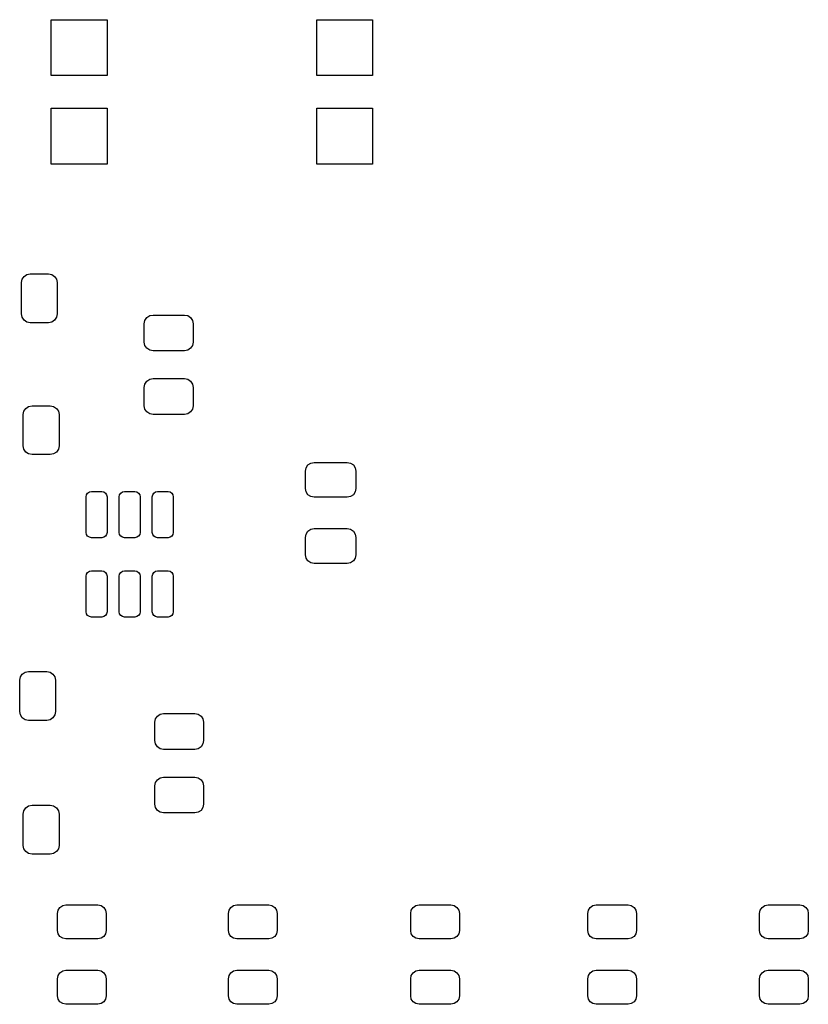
# Model space of a CAD drawing. Extents: x 45.9 to 136.6, y -83.5 to -26.6.
# Tile 7 of 11: x 114 to 136.6, y -83.1 to -54.9. Entities that reach past the tile are written whole.
import ezdxf

# ---------------------------------------------------------------- set-up
doc = ezdxf.new("R2010")
doc.units = 0
doc.layers.add('BLACK', color=7, linetype='CONTINUOUS')

msp = doc.modelspace()

# ---------------------------------------------------------------- linework, layer by layer
at = {"layer": 'BLACK', "linetype": 'CONTINUOUS'}
for p, q in [((114.9224, -56.4768), (114.9224, -54.8768)), ((114.9224, -54.8768), (116.5224, -54.8768)), ((116.5224, -54.8768), (116.5224, -56.4768)), ((122.5424, -56.4768), (122.5424, -54.8768)), ((122.5424, -54.8768), (124.1424, -54.8768)), ((124.1424, -54.8768), (124.1424, -56.4768)), ((116.5224, -56.4768), (114.9224, -56.4768)), ((124.1424, -56.4768), (122.5424, -56.4768)), ((114.9224, -59.0168), (114.9224, -57.4168)), ((114.9224, -57.4168), (116.5224, -57.4168)), ((116.5224, -57.4168), (116.5224, -59.0168)), ((122.5424, -59.0168), (122.5424, -57.4168)), ((122.5424, -57.4168), (124.1424, -57.4168)), ((124.1424, -57.4168), (124.1424, -59.0168)), ((116.5224, -59.0168), (114.9224, -59.0168)), ((124.1424, -59.0168), (122.5424, -59.0168)), ((114.065, -62.415), (114.08403, -62.319329)), ((114.08403, -62.319329), (114.138223, -62.238223)), ((114.138223, -62.238223), (114.219329, -62.18403)), ((114.219329, -62.18403), (114.315, -62.165)), ((114.315, -62.165), (114.84, -62.165)), ((114.84, -62.165), (114.935671, -62.18403)), ((114.935671, -62.18403), (115.016777, -62.238223)), ((115.016777, -62.238223), (115.07097, -62.319329)), ((115.07097, -62.319329), (115.09, -62.415)), ((114.065, -63.315), (114.065, -62.415)), ((115.09, -62.415), (115.09, -63.315)), ((114.08403, -63.410671), (114.065, -63.315)), ((114.138223, -63.491777), (114.08403, -63.410671)), ((114.219329, -63.54597), (114.138223, -63.491777)), ((115.016777, -63.491777), (114.935671, -63.54597)), ((115.07097, -63.410671), (115.016777, -63.491777)), ((115.09, -63.315), (115.07097, -63.410671)), ((117.5897, -63.595), (117.60873, -63.499329)), ((117.60873, -63.499329), (117.662923, -63.418223)), ((117.662923, -63.418223), (117.744029, -63.36403)), ((117.744029, -63.36403), (117.8397, -63.345)), ((117.8397, -63.345), (118.7397, -63.345)), ((118.7397, -63.345), (118.835371, -63.36403)), ((118.835371, -63.36403), (118.916477, -63.418223)), ((118.916477, -63.418223), (118.97067, -63.499329)), ((118.97067, -63.499329), (118.9897, -63.595)), ((114.315, -63.565), (114.219329, -63.54597)), ((114.84, -63.565), (114.315, -63.565)), ((114.935671, -63.54597), (114.84, -63.565)), ((117.5897, -64.12), (117.5897, -63.595)), ((118.9897, -63.595), (118.9897, -64.12)), ((117.60873, -64.215671), (117.5897, -64.12)), ((117.662923, -64.296777), (117.60873, -64.215671)), ((117.744029, -64.35097), (117.662923, -64.296777)), ((117.8397, -64.37), (117.744029, -64.35097)), ((118.7397, -64.37), (117.8397, -64.37)), ((118.835371, -64.35097), (118.7397, -64.37)), ((118.916477, -64.296777), (118.835371, -64.35097)), ((118.97067, -64.215671), (118.916477, -64.296777)), ((118.9897, -64.12), (118.97067, -64.215671)), ((117.662923, -65.243223), (117.744029, -65.18903)), ((117.744029, -65.18903), (117.8397, -65.17)), ((117.8397, -65.17), (118.7397, -65.17)), ((118.7397, -65.17), (118.835371, -65.18903)), ((118.835371, -65.18903), (118.916477, -65.243223)), ((117.5897, -65.42), (117.60873, -65.324329)), ((117.5897, -65.945), (117.5897, -65.42)), ((117.60873, -65.324329), (117.662923, -65.243223)), ((118.916477, -65.243223), (118.97067, -65.324329)), ((118.97067, -65.324329), (118.9897, -65.42)), ((118.9897, -65.42), (118.9897, -65.945)), ((114.13673, -66.103929), (114.190923, -66.022823)), ((114.190923, -66.022823), (114.272029, -65.96863)), ((114.272029, -65.96863), (114.3677, -65.9496)), ((114.3677, -65.9496), (114.8927, -65.9496)), ((114.8927, -65.9496), (114.988371, -65.96863)), ((114.988371, -65.96863), (115.069477, -66.022823)), ((115.069477, -66.022823), (115.12367, -66.103929)), ((117.60873, -66.040671), (117.5897, -65.945)), ((117.662923, -66.121777), (117.60873, -66.040671)), ((118.97067, -66.040671), (118.916477, -66.121777)), ((118.9897, -65.945), (118.97067, -66.040671)), ((114.1177, -66.1996), (114.13673, -66.103929)), ((114.1177, -67.0996), (114.1177, -66.1996)), ((115.12367, -66.103929), (115.1427, -66.1996)), ((115.1427, -66.1996), (115.1427, -67.0996)), ((117.744029, -66.17597), (117.662923, -66.121777)), ((117.8397, -66.195), (117.744029, -66.17597)), ((118.7397, -66.195), (117.8397, -66.195)), ((118.835371, -66.17597), (118.7397, -66.195)), ((118.916477, -66.121777), (118.835371, -66.17597)), ((114.13673, -67.195271), (114.1177, -67.0996)), ((114.190923, -67.276377), (114.13673, -67.195271)), ((115.12367, -67.195271), (115.069477, -67.276377)), ((115.1427, -67.0996), (115.12367, -67.195271)), ((114.272029, -67.33057), (114.190923, -67.276377)), ((114.3677, -67.3496), (114.272029, -67.33057)), ((114.8927, -67.3496), (114.3677, -67.3496)), ((114.988371, -67.33057), (114.8927, -67.3496)), ((115.069477, -67.276377), (114.988371, -67.33057)), ((122.211, -67.822), (122.23003, -67.726329)), ((122.23003, -67.726329), (122.284223, -67.645223)), ((122.284223, -67.645223), (122.365329, -67.59103)), ((122.365329, -67.59103), (122.461, -67.572)), ((122.461, -67.572), (123.411, -67.572)), ((123.411, -67.572), (123.506671, -67.59103)), ((123.506671, -67.59103), (123.587777, -67.645223)), ((123.587777, -67.645223), (123.64197, -67.726329)), ((123.64197, -67.726329), (123.661, -67.822)), ((122.211, -68.322), (122.211, -67.822)), ((123.661, -67.822), (123.661, -68.322)), ((122.23003, -68.417671), (122.211, -68.322)), ((123.661, -68.322), (123.64197, -68.417671)), ((115.9202, -68.5556), (115.931618, -68.498197)), ((115.9202, -69.5806), (115.9202, -68.5556)), ((115.931618, -68.498197), (115.964134, -68.449534)), ((115.964134, -68.449534), (116.012797, -68.417018)), ((116.012797, -68.417018), (116.0702, -68.4056)), ((116.0702, -68.4056), (116.3702, -68.4056)), ((116.3702, -68.4056), (116.427603, -68.417018)), ((116.427603, -68.417018), (116.476266, -68.449534)), ((116.476266, -68.449534), (116.508782, -68.498197)), ((116.508782, -68.498197), (116.5202, -68.5556)), ((116.5202, -68.5556), (116.5202, -69.5806)), ((116.8702, -68.5556), (116.881618, -68.498197)), ((116.8702, -69.5806), (116.8702, -68.5556)), ((116.881618, -68.498197), (116.914134, -68.449534)), ((116.914134, -68.449534), (116.962797, -68.417018)), ((116.962797, -68.417018), (117.0202, -68.4056)), ((117.0202, -68.4056), (117.3202, -68.4056)), ((117.3202, -68.4056), (117.377603, -68.417018)), ((117.377603, -68.417018), (117.426266, -68.449534)), ((117.426266, -68.449534), (117.458782, -68.498197)), ((117.458782, -68.498197), (117.4702, -68.5556)), ((117.4702, -68.5556), (117.4702, -69.5806)), ((117.8202, -68.5556), (117.831618, -68.498197)), ((117.8202, -69.5806), (117.8202, -68.5556)), ((117.831618, -68.498197), (117.864134, -68.449534)), ((117.864134, -68.449534), (117.912797, -68.417018)), ((117.912797, -68.417018), (117.9702, -68.4056)), ((117.9702, -68.4056), (118.2702, -68.4056)), ((118.2702, -68.4056), (118.327603, -68.417018)), ((118.327603, -68.417018), (118.376266, -68.449534)), ((118.376266, -68.449534), (118.408782, -68.498197)), ((118.408782, -68.498197), (118.4202, -68.5556)), ((118.4202, -68.5556), (118.4202, -69.5806)), ((122.284223, -68.498777), (122.23003, -68.417671)), ((122.365329, -68.55297), (122.284223, -68.498777)), ((122.461, -68.572), (122.365329, -68.55297)), ((123.411, -68.572), (122.461, -68.572)), ((123.506671, -68.55297), (123.411, -68.572)), ((123.587777, -68.498777), (123.506671, -68.55297)), ((123.64197, -68.417671), (123.587777, -68.498777)), ((115.931618, -69.638003), (115.9202, -69.5806)), ((115.964134, -69.686666), (115.931618, -69.638003)), ((116.012797, -69.719182), (115.964134, -69.686666)), ((116.0702, -69.7306), (116.012797, -69.719182)), ((116.3702, -69.7306), (116.0702, -69.7306)), ((116.427603, -69.719182), (116.3702, -69.7306)), ((116.476266, -69.686666), (116.427603, -69.719182)), ((116.508782, -69.638003), (116.476266, -69.686666)), ((116.5202, -69.5806), (116.508782, -69.638003)), ((116.881618, -69.638003), (116.8702, -69.5806)), ((116.914134, -69.686666), (116.881618, -69.638003)), ((116.962797, -69.719182), (116.914134, -69.686666)), ((117.0202, -69.7306), (116.962797, -69.719182)), ((117.3202, -69.7306), (117.0202, -69.7306)), ((117.377603, -69.719182), (117.3202, -69.7306)), ((117.426266, -69.686666), (117.377603, -69.719182)), ((117.458782, -69.638003), (117.426266, -69.686666)), ((117.4702, -69.5806), (117.458782, -69.638003)), ((117.831618, -69.638003), (117.8202, -69.5806)), ((117.864134, -69.686666), (117.831618, -69.638003)), ((117.912797, -69.719182), (117.864134, -69.686666)), ((117.9702, -69.7306), (117.912797, -69.719182)), ((118.2702, -69.7306), (117.9702, -69.7306)), ((118.327603, -69.719182), (118.2702, -69.7306)), ((118.376266, -69.686666), (118.327603, -69.719182)), ((118.408782, -69.638003), (118.376266, -69.686666)), ((118.4202, -69.5806), (118.408782, -69.638003)), ((122.211, -69.722), (122.23003, -69.626329)), ((122.211, -70.222), (122.211, -69.722)), ((122.23003, -69.626329), (122.284223, -69.545223)), ((122.284223, -69.545223), (122.365329, -69.49103)), ((122.365329, -69.49103), (122.461, -69.472)), ((122.461, -69.472), (123.411, -69.472)), ((123.411, -69.472), (123.506671, -69.49103)), ((123.506671, -69.49103), (123.587777, -69.545223)), ((123.587777, -69.545223), (123.64197, -69.626329)), ((123.64197, -69.626329), (123.661, -69.722)), ((123.661, -69.722), (123.661, -70.222)), ((122.23003, -70.317671), (122.211, -70.222)), ((123.661, -70.222), (123.64197, -70.317671)), ((122.284223, -70.398777), (122.23003, -70.317671)), ((122.365329, -70.45297), (122.284223, -70.398777)), ((122.461, -70.472), (122.365329, -70.45297)), ((123.411, -70.472), (122.461, -70.472)), ((123.506671, -70.45297), (123.411, -70.472)), ((123.587777, -70.398777), (123.506671, -70.45297)), ((123.64197, -70.317671), (123.587777, -70.398777)), ((115.9202, -70.8306), (115.931618, -70.773197)), ((115.9202, -71.8556), (115.9202, -70.8306)), ((115.931618, -70.773197), (115.964134, -70.724534)), ((115.964134, -70.724534), (116.012797, -70.692018)), ((116.012797, -70.692018), (116.0702, -70.6806)), ((116.0702, -70.6806), (116.3702, -70.6806)), ((116.3702, -70.6806), (116.427603, -70.692018)), ((116.427603, -70.692018), (116.476266, -70.724534)), ((116.476266, -70.724534), (116.508782, -70.773197)), ((116.508782, -70.773197), (116.5202, -70.8306)), ((116.5202, -70.8306), (116.5202, -71.8556)), ((116.8702, -70.8306), (116.881618, -70.773197)), ((116.8702, -71.8556), (116.8702, -70.8306)), ((116.881618, -70.773197), (116.914134, -70.724534)), ((116.914134, -70.724534), (116.962797, -70.692018)), ((116.962797, -70.692018), (117.0202, -70.6806)), ((117.0202, -70.6806), (117.3202, -70.6806)), ((117.3202, -70.6806), (117.377603, -70.692018)), ((117.377603, -70.692018), (117.426266, -70.724534)), ((117.426266, -70.724534), (117.458782, -70.773197)), ((117.458782, -70.773197), (117.4702, -70.8306)), ((117.4702, -70.8306), (117.4702, -71.8556)), ((117.8202, -70.8306), (117.831618, -70.773197)), ((117.8202, -71.8556), (117.8202, -70.8306)), ((117.831618, -70.773197), (117.864134, -70.724534)), ((117.864134, -70.724534), (117.912797, -70.692018)), ((117.912797, -70.692018), (117.9702, -70.6806)), ((117.9702, -70.6806), (118.2702, -70.6806)), ((118.2702, -70.6806), (118.327603, -70.692018)), ((118.327603, -70.692018), (118.376266, -70.724534)), ((118.376266, -70.724534), (118.408782, -70.773197)), ((118.408782, -70.773197), (118.4202, -70.8306)), ((118.4202, -70.8306), (118.4202, -71.8556)), ((115.931618, -71.913003), (115.9202, -71.8556)), ((115.964134, -71.961666), (115.931618, -71.913003)), ((116.012797, -71.994182), (115.964134, -71.961666)), ((116.0702, -72.0056), (116.012797, -71.994182)), ((116.427603, -71.994182), (116.3702, -72.0056)), ((116.476266, -71.961666), (116.427603, -71.994182)), ((116.508782, -71.913003), (116.476266, -71.961666)), ((116.5202, -71.8556), (116.508782, -71.913003)), ((116.881618, -71.913003), (116.8702, -71.8556)), ((116.914134, -71.961666), (116.881618, -71.913003)), ((116.962797, -71.994182), (116.914134, -71.961666)), ((117.0202, -72.0056), (116.962797, -71.994182)), ((117.377603, -71.994182), (117.3202, -72.0056)), ((117.426266, -71.961666), (117.377603, -71.994182)), ((117.458782, -71.913003), (117.426266, -71.961666)), ((117.4702, -71.8556), (117.458782, -71.913003)), ((117.831618, -71.913003), (117.8202, -71.8556)), ((117.864134, -71.961666), (117.831618, -71.913003)), ((117.912797, -71.994182), (117.864134, -71.961666)), ((117.9702, -72.0056), (117.912797, -71.994182)), ((118.327603, -71.994182), (118.2702, -72.0056)), ((118.376266, -71.961666), (118.327603, -71.994182)), ((118.408782, -71.913003), (118.376266, -71.961666)), ((118.4202, -71.8556), (118.408782, -71.913003)), ((116.3702, -72.0056), (116.0702, -72.0056)), ((117.3202, -72.0056), (117.0202, -72.0056)), ((118.2702, -72.0056), (117.9702, -72.0056)), ((114.03323, -73.723929), (114.087423, -73.642823)), ((114.087423, -73.642823), (114.168529, -73.58863)), ((114.168529, -73.58863), (114.2642, -73.5696)), ((114.2642, -73.5696), (114.7892, -73.5696)), ((114.7892, -73.5696), (114.884871, -73.58863)), ((114.884871, -73.58863), (114.965977, -73.642823)), ((114.965977, -73.642823), (115.02017, -73.723929)), ((114.0142, -73.8196), (114.03323, -73.723929)), ((114.0142, -74.7196), (114.0142, -73.8196)), ((115.02017, -73.723929), (115.0392, -73.8196)), ((115.0392, -73.8196), (115.0392, -74.7196)), ((114.03323, -74.815271), (114.0142, -74.7196)), ((114.087423, -74.896377), (114.03323, -74.815271)), ((115.02017, -74.815271), (114.965977, -74.896377)), ((115.0392, -74.7196), (115.02017, -74.815271)), ((117.963923, -74.848223), (118.045029, -74.79403)), ((118.045029, -74.79403), (118.1407, -74.775)), ((118.1407, -74.775), (119.0407, -74.775)), ((119.0407, -74.775), (119.136371, -74.79403)), ((119.136371, -74.79403), (119.217477, -74.848223)), ((114.168529, -74.95057), (114.087423, -74.896377)), ((114.2642, -74.9696), (114.168529, -74.95057)), ((114.7892, -74.9696), (114.2642, -74.9696)), ((114.884871, -74.95057), (114.7892, -74.9696)), ((114.965977, -74.896377), (114.884871, -74.95057)), ((117.8907, -75.025), (117.90973, -74.929329)), ((117.8907, -75.55), (117.8907, -75.025)), ((117.90973, -74.929329), (117.963923, -74.848223)), ((119.217477, -74.848223), (119.27167, -74.929329)), ((119.27167, -74.929329), (119.2907, -75.025)), ((119.2907, -75.025), (119.2907, -75.55)), ((117.90973, -75.645671), (117.8907, -75.55)), ((117.963923, -75.726777), (117.90973, -75.645671)), ((119.27167, -75.645671), (119.217477, -75.726777)), ((119.2907, -75.55), (119.27167, -75.645671)), ((118.045029, -75.78097), (117.963923, -75.726777)), ((118.1407, -75.8), (118.045029, -75.78097)), ((119.0407, -75.8), (118.1407, -75.8)), ((119.136371, -75.78097), (119.0407, -75.8)), ((119.217477, -75.726777), (119.136371, -75.78097)), ((117.8907, -76.85), (117.90973, -76.754329)), ((117.90973, -76.754329), (117.963923, -76.673223)), ((117.963923, -76.673223), (118.045029, -76.61903)), ((118.045029, -76.61903), (118.1407, -76.6)), ((118.1407, -76.6), (119.0407, -76.6)), ((119.0407, -76.6), (119.136371, -76.61903)), ((119.136371, -76.61903), (119.217477, -76.673223)), ((119.217477, -76.673223), (119.27167, -76.754329)), ((119.27167, -76.754329), (119.2907, -76.85)), ((117.8907, -77.375), (117.8907, -76.85)), ((119.2907, -76.85), (119.2907, -77.375)), ((114.1177, -77.655), (114.13673, -77.559329)), ((114.13673, -77.559329), (114.190923, -77.478223)), ((114.190923, -77.478223), (114.272029, -77.42403)), ((114.272029, -77.42403), (114.3677, -77.405)), ((114.3677, -77.405), (114.8927, -77.405)), ((114.8927, -77.405), (114.988371, -77.42403)), ((114.988371, -77.42403), (115.069477, -77.478223)), ((115.069477, -77.478223), (115.12367, -77.559329)), ((115.12367, -77.559329), (115.1427, -77.655)), ((117.90973, -77.470671), (117.8907, -77.375)), ((117.963923, -77.551777), (117.90973, -77.470671)), ((118.045029, -77.60597), (117.963923, -77.551777)), ((118.1407, -77.625), (118.045029, -77.60597)), ((119.0407, -77.625), (118.1407, -77.625)), ((119.136371, -77.60597), (119.0407, -77.625)), ((119.217477, -77.551777), (119.136371, -77.60597)), ((119.27167, -77.470671), (119.217477, -77.551777)), ((119.2907, -77.375), (119.27167, -77.470671)), ((114.1177, -78.555), (114.1177, -77.655)), ((115.1427, -77.655), (115.1427, -78.555)), ((114.13673, -78.650671), (114.1177, -78.555)), ((114.190923, -78.731777), (114.13673, -78.650671)), ((114.272029, -78.78597), (114.190923, -78.731777)), ((115.069477, -78.731777), (114.988371, -78.78597)), ((115.12367, -78.650671), (115.069477, -78.731777)), ((115.1427, -78.555), (115.12367, -78.650671)), ((114.3677, -78.805), (114.272029, -78.78597)), ((114.8927, -78.805), (114.3677, -78.805)), ((114.988371, -78.78597), (114.8927, -78.805)), ((115.0982, -80.50515), (115.116754, -80.411871)), ((115.116754, -80.411871), (115.169593, -80.332793)), ((115.169593, -80.332793), (115.248671, -80.279954)), ((115.248671, -80.279954), (115.34195, -80.2614)), ((115.34195, -80.2614), (116.25445, -80.2614)), ((116.25445, -80.2614), (116.347729, -80.279954)), ((116.347729, -80.279954), (116.426807, -80.332793)), ((116.426807, -80.332793), (116.479646, -80.411871)), ((116.479646, -80.411871), (116.4982, -80.50515)), ((120.0027, -80.50515), (120.021254, -80.411871)), ((120.021254, -80.411871), (120.074093, -80.332793)), ((120.074093, -80.332793), (120.153171, -80.279954)), ((120.153171, -80.279954), (120.24645, -80.2614)), ((120.24645, -80.2614), (121.15895, -80.2614)), ((121.15895, -80.2614), (121.252229, -80.279954)), ((121.252229, -80.279954), (121.331307, -80.332793)), ((121.331307, -80.332793), (121.384146, -80.411871)), ((121.384146, -80.411871), (121.4027, -80.50515)), ((125.2332, -80.50515), (125.251754, -80.411871)), ((125.251754, -80.411871), (125.304593, -80.332793)), ((125.304593, -80.332793), (125.383671, -80.279954)), ((125.383671, -80.279954), (125.47695, -80.2614)), ((125.47695, -80.2614), (126.38945, -80.2614)), ((126.38945, -80.2614), (126.482729, -80.279954)), ((126.482729, -80.279954), (126.561807, -80.332793)), ((126.561807, -80.332793), (126.614646, -80.411871)), ((126.614646, -80.411871), (126.6332, -80.50515)), ((130.3132, -80.50515), (130.331754, -80.411871)), ((130.331754, -80.411871), (130.384593, -80.332793)), ((130.384593, -80.332793), (130.463671, -80.279954)), ((130.463671, -80.279954), (130.55695, -80.2614)), ((130.55695, -80.2614), (131.46945, -80.2614)), ((131.46945, -80.2614), (131.562729, -80.279954)), ((131.562729, -80.279954), (131.641807, -80.332793)), ((131.641807, -80.332793), (131.694646, -80.411871)), ((131.694646, -80.411871), (131.7132, -80.50515)), ((135.2427, -80.50515), (135.261254, -80.411871)), ((135.261254, -80.411871), (135.314093, -80.332793)), ((135.314093, -80.332793), (135.393171, -80.279954)), ((135.393171, -80.279954), (135.48645, -80.2614)), ((135.48645, -80.2614), (136.39895, -80.2614)), ((136.39895, -80.2614), (136.492229, -80.279954)), ((136.492229, -80.279954), (136.571307, -80.332793)), ((136.571307, -80.332793), (136.624146, -80.411871)), ((136.624146, -80.411871), (136.6427, -80.50515)), ((115.0982, -80.99265), (115.0982, -80.50515)), ((116.4982, -80.50515), (116.4982, -80.99265)), ((120.0027, -80.99265), (120.0027, -80.50515)), ((121.4027, -80.50515), (121.4027, -80.99265)), ((125.2332, -80.99265), (125.2332, -80.50515)), ((126.6332, -80.50515), (126.6332, -80.99265)), ((130.3132, -80.99265), (130.3132, -80.50515)), ((131.7132, -80.50515), (131.7132, -80.99265)), ((135.2427, -80.99265), (135.2427, -80.50515)), ((136.6427, -80.50515), (136.6427, -80.99265)), ((115.116754, -81.085929), (115.0982, -80.99265)), ((116.4982, -80.99265), (116.479646, -81.085929)), ((120.021254, -81.085929), (120.0027, -80.99265)), ((121.4027, -80.99265), (121.384146, -81.085929)), ((125.251754, -81.085929), (125.2332, -80.99265)), ((126.6332, -80.99265), (126.614646, -81.085929)), ((130.331754, -81.085929), (130.3132, -80.99265)), ((131.7132, -80.99265), (131.694646, -81.085929)), ((135.261254, -81.085929), (135.2427, -80.99265)), ((136.6427, -80.99265), (136.624146, -81.085929)), ((115.169593, -81.165007), (115.116754, -81.085929)), ((115.248671, -81.217846), (115.169593, -81.165007)), ((115.34195, -81.2364), (115.248671, -81.217846)), ((116.25445, -81.2364), (115.34195, -81.2364)), ((116.347729, -81.217846), (116.25445, -81.2364)), ((116.426807, -81.165007), (116.347729, -81.217846)), ((116.479646, -81.085929), (116.426807, -81.165007)), ((120.074093, -81.165007), (120.021254, -81.085929)), ((120.153171, -81.217846), (120.074093, -81.165007)), ((120.24645, -81.2364), (120.153171, -81.217846)), ((121.15895, -81.2364), (120.24645, -81.2364)), ((121.252229, -81.217846), (121.15895, -81.2364)), ((121.331307, -81.165007), (121.252229, -81.217846)), ((121.384146, -81.085929), (121.331307, -81.165007)), ((125.304593, -81.165007), (125.251754, -81.085929)), ((125.383671, -81.217846), (125.304593, -81.165007)), ((125.47695, -81.2364), (125.383671, -81.217846)), ((126.38945, -81.2364), (125.47695, -81.2364)), ((126.482729, -81.217846), (126.38945, -81.2364)), ((126.561807, -81.165007), (126.482729, -81.217846)), ((126.614646, -81.085929), (126.561807, -81.165007)), ((130.384593, -81.165007), (130.331754, -81.085929)), ((130.463671, -81.217846), (130.384593, -81.165007)), ((130.55695, -81.2364), (130.463671, -81.217846)), ((131.46945, -81.2364), (130.55695, -81.2364)), ((131.562729, -81.217846), (131.46945, -81.2364)), ((131.641807, -81.165007), (131.562729, -81.217846)), ((131.694646, -81.085929), (131.641807, -81.165007)), ((135.314093, -81.165007), (135.261254, -81.085929)), ((135.393171, -81.217846), (135.314093, -81.165007)), ((135.48645, -81.2364), (135.393171, -81.217846)), ((136.39895, -81.2364), (135.48645, -81.2364)), ((136.492229, -81.217846), (136.39895, -81.2364)), ((136.571307, -81.165007), (136.492229, -81.217846)), ((136.624146, -81.085929), (136.571307, -81.165007)), ((115.169593, -82.207793), (115.248671, -82.154954)), ((115.248671, -82.154954), (115.34195, -82.1364)), ((115.34195, -82.1364), (116.25445, -82.1364)), ((116.25445, -82.1364), (116.347729, -82.154954)), ((116.347729, -82.154954), (116.426807, -82.207793)), ((120.074093, -82.207793), (120.153171, -82.154954)), ((120.153171, -82.154954), (120.24645, -82.1364)), ((120.24645, -82.1364), (121.15895, -82.1364)), ((121.15895, -82.1364), (121.252229, -82.154954)), ((121.252229, -82.154954), (121.331307, -82.207793)), ((125.304593, -82.207793), (125.383671, -82.154954)), ((125.383671, -82.154954), (125.47695, -82.1364)), ((125.47695, -82.1364), (126.38945, -82.1364)), ((126.38945, -82.1364), (126.482729, -82.154954)), ((126.482729, -82.154954), (126.561807, -82.207793)), ((130.384593, -82.207793), (130.463671, -82.154954)), ((130.463671, -82.154954), (130.55695, -82.1364)), ((130.55695, -82.1364), (131.46945, -82.1364)), ((131.46945, -82.1364), (131.562729, -82.154954)), ((131.562729, -82.154954), (131.641807, -82.207793)), ((135.314093, -82.207793), (135.393171, -82.154954)), ((135.393171, -82.154954), (135.48645, -82.1364)), ((135.48645, -82.1364), (136.39895, -82.1364)), ((136.39895, -82.1364), (136.492229, -82.154954)), ((136.492229, -82.154954), (136.571307, -82.207793)), ((115.0982, -82.38015), (115.116754, -82.286871)), ((115.0982, -82.86765), (115.0982, -82.38015)), ((115.116754, -82.286871), (115.169593, -82.207793)), ((116.426807, -82.207793), (116.479646, -82.286871)), ((116.479646, -82.286871), (116.4982, -82.38015)), ((116.4982, -82.38015), (116.4982, -82.86765)), ((120.0027, -82.38015), (120.021254, -82.286871)), ((120.0027, -82.86765), (120.0027, -82.38015)), ((120.021254, -82.286871), (120.074093, -82.207793)), ((121.331307, -82.207793), (121.384146, -82.286871)), ((121.384146, -82.286871), (121.4027, -82.38015)), ((121.4027, -82.38015), (121.4027, -82.86765)), ((125.2332, -82.38015), (125.251754, -82.286871)), ((125.2332, -82.86765), (125.2332, -82.38015)), ((125.251754, -82.286871), (125.304593, -82.207793)), ((126.561807, -82.207793), (126.614646, -82.286871)), ((126.614646, -82.286871), (126.6332, -82.38015)), ((126.6332, -82.38015), (126.6332, -82.86765)), ((130.3132, -82.38015), (130.331754, -82.286871)), ((130.3132, -82.86765), (130.3132, -82.38015)), ((130.331754, -82.286871), (130.384593, -82.207793)), ((131.641807, -82.207793), (131.694646, -82.286871)), ((131.694646, -82.286871), (131.7132, -82.38015)), ((131.7132, -82.38015), (131.7132, -82.86765)), ((135.2427, -82.38015), (135.261254, -82.286871)), ((135.2427, -82.86765), (135.2427, -82.38015)), ((135.261254, -82.286871), (135.314093, -82.207793)), ((136.571307, -82.207793), (136.624146, -82.286871)), ((136.624146, -82.286871), (136.6427, -82.38015)), ((136.6427, -82.38015), (136.6427, -82.86765)), ((115.116754, -82.960929), (115.0982, -82.86765)), ((115.169593, -83.040007), (115.116754, -82.960929)), ((116.479646, -82.960929), (116.426807, -83.040007)), ((116.4982, -82.86765), (116.479646, -82.960929)), ((120.021254, -82.960929), (120.0027, -82.86765)), ((120.074093, -83.040007), (120.021254, -82.960929)), ((121.384146, -82.960929), (121.331307, -83.040007)), ((121.4027, -82.86765), (121.384146, -82.960929)), ((125.251754, -82.960929), (125.2332, -82.86765)), ((125.304593, -83.040007), (125.251754, -82.960929)), ((126.614646, -82.960929), (126.561807, -83.040007)), ((126.6332, -82.86765), (126.614646, -82.960929)), ((130.331754, -82.960929), (130.3132, -82.86765)), ((130.384593, -83.040007), (130.331754, -82.960929)), ((131.694646, -82.960929), (131.641807, -83.040007)), ((131.7132, -82.86765), (131.694646, -82.960929)), ((135.261254, -82.960929), (135.2427, -82.86765)), ((135.314093, -83.040007), (135.261254, -82.960929)), ((136.624146, -82.960929), (136.571307, -83.040007)), ((136.6427, -82.86765), (136.624146, -82.960929)), ((115.248671, -83.092846), (115.169593, -83.040007)), ((115.34195, -83.1114), (115.248671, -83.092846)), ((116.25445, -83.1114), (115.34195, -83.1114)), ((116.347729, -83.092846), (116.25445, -83.1114)), ((116.426807, -83.040007), (116.347729, -83.092846)), ((120.153171, -83.092846), (120.074093, -83.040007)), ((120.24645, -83.1114), (120.153171, -83.092846)), ((121.15895, -83.1114), (120.24645, -83.1114)), ((121.252229, -83.092846), (121.15895, -83.1114)), ((121.331307, -83.040007), (121.252229, -83.092846)), ((125.383671, -83.092846), (125.304593, -83.040007)), ((125.47695, -83.1114), (125.383671, -83.092846)), ((126.38945, -83.1114), (125.47695, -83.1114)), ((126.482729, -83.092846), (126.38945, -83.1114)), ((126.561807, -83.040007), (126.482729, -83.092846)), ((130.463671, -83.092846), (130.384593, -83.040007)), ((130.55695, -83.1114), (130.463671, -83.092846)), ((131.46945, -83.1114), (130.55695, -83.1114)), ((131.562729, -83.092846), (131.46945, -83.1114)), ((131.641807, -83.040007), (131.562729, -83.092846)), ((135.393171, -83.092846), (135.314093, -83.040007)), ((135.48645, -83.1114), (135.393171, -83.092846)), ((136.39895, -83.1114), (135.48645, -83.1114)), ((136.492229, -83.092846), (136.39895, -83.1114)), ((136.571307, -83.040007), (136.492229, -83.092846))]:
    msp.add_line(p, q, dxfattribs=at)

doc.saveas('drawing.dxf')
